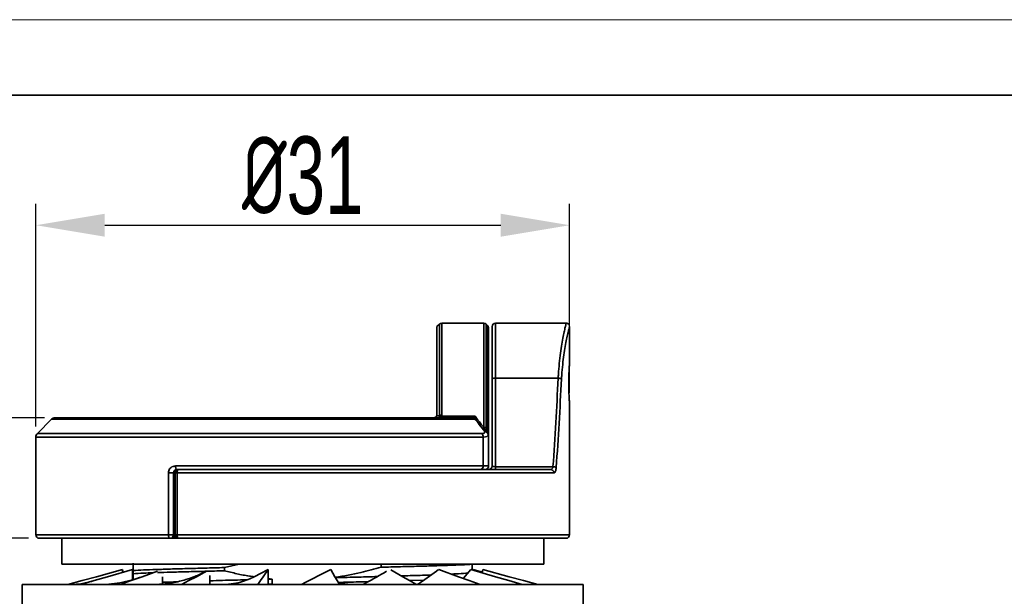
# Model space of a CAD drawing. Header units: millimetres. Extents: x 3170 to 3430, y 1374 to 1558.
# Tile 5 of 10: x 3243 to 3300, y 1525 to 1558. Entities that reach past the tile are written whole.
import ezdxf

# ---------------------------------------------------------------- set-up
doc = ezdxf.new("R2010")
doc.units = ezdxf.units.MM
for name, color, linetype, lineweight in [('尺寸线层', 3, 'Continuous', 18), ('粗实线层', 7, 'Continuous', 35), ('细实线层', 3, 'Continuous', 18)]:
    doc.layers.add(name, color=color, linetype=linetype, lineweight=lineweight)
doc.styles.add('标准', font='txt', dxfattribs={"width": 0.667})
doc.dimstyles.new('对齐', dxfattribs={"dimtxt": 2.5, "dimasz": 2, "dimexe": 1.25, "dimexo": 0.625, "dimtad": 1, "dimdsep": 46, "dimtxsty": '标准', "dimcen": 2.5, "dimclrd": 3, "dimclre": 3, "dimclrt": 3, "dimadec": 0, "dimazin": 0, "dimtfac": 1, "dimtmove": 0, "dimatfit": 3, "dimfxl": 1, "dimarcsym": 0})

# ---------------------------------------------------------------- blocks, each defined once
blk = doc.blocks.new('*D18')
at = {"layer": 'Defpoints', "color": 0, "transparency": 16777216}
for p in [(3232.301, 1528.195), (3244.061, 1528.195), (3233.619, 1503.195)]:
    blk.add_point(p, dxfattribs=at)
at = {"layer": '尺寸线层', "color": 3, "lineweight": -2, "transparency": 16777216}
for p, q in [((3243.436, 1528.195), (3231.051, 1528.195)), ((3232.301, 1507.195), (3232.301, 1524.195)), ((3232.994, 1503.195), (3231.051, 1503.195))]:
    blk.add_line(p, q, dxfattribs=at)
at = {"layer": '尺寸线层', "color": 3, "transparency": 16777216}
for points in [[(3231.635, 1524.195), (3232.968, 1524.195), (3232.301, 1528.195)], [(3231.635, 1507.195), (3232.968, 1507.195), (3232.301, 1503.195)]]:
    blk.add_solid(points, dxfattribs=at)
at = {"layer": '尺寸线层', "color": 3, "transparency": 16777216, "insert": (3229.426, 1515.695), "char_height": 4.5, "attachment_point": 5, "rotation": 90, "style": '标准'}
blk.add_mtext('H', dxfattribs=at)
blk = doc.blocks.new('*D21')
at = {"layer": 'Defpoints', "color": 0, "transparency": 16777216}
for p in [(3232.301, 1535.195), (3244.986, 1535.195), (3244.061, 1528.195)]:
    blk.add_point(p, dxfattribs=at)
at = {"layer": '尺寸线层', "color": 3, "lineweight": -2, "transparency": 16777216}
for p, q in [((3232.301, 1539.195), (3232.301, 1543.195)), ((3244.361, 1535.195), (3231.051, 1535.195)), ((3232.301, 1528.195), (3232.301, 1535.195)), ((3243.436, 1528.195), (3231.051, 1528.195)), ((3232.301, 1524.195), (3232.301, 1520.195))]:
    blk.add_line(p, q, dxfattribs=at)
at = {"layer": '尺寸线层', "color": 3, "transparency": 16777216}
for points in [[(3231.635, 1539.195), (3232.968, 1539.195), (3232.301, 1535.195)], [(3231.635, 1524.195), (3232.968, 1524.195), (3232.301, 1528.195)]]:
    blk.add_solid(points, dxfattribs=at)
at = {"layer": '尺寸线层', "color": 3, "transparency": 16777216, "insert": (3229.426, 1531.695), "char_height": 4.5, "attachment_point": 5, "rotation": 90, "style": '标准'}
blk.add_mtext('7', dxfattribs=at)
blk = doc.blocks.new('*D22')
at = {"layer": 'Defpoints', "color": 0, "transparency": 16777216}
for p in [(3274.861, 1546.38), (3274.861, 1536.011), (3243.861, 1534.071)]:
    blk.add_point(p, dxfattribs=at)
at = {"layer": '尺寸线层', "color": 3, "lineweight": -2, "transparency": 16777216}
for p, q in [((3243.861, 1534.696), (3243.861, 1547.63)), ((3274.861, 1536.636), (3274.861, 1547.63)), ((3247.861, 1546.38), (3270.861, 1546.38))]:
    blk.add_line(p, q, dxfattribs=at)
at = {"layer": '尺寸线层', "color": 3, "transparency": 16777216}
for points in [[(3247.861, 1547.047), (3247.861, 1545.714), (3243.861, 1546.38)], [(3270.861, 1547.047), (3270.861, 1545.714), (3274.861, 1546.38)]]:
    blk.add_solid(points, dxfattribs=at)
at = {"layer": '尺寸线层', "color": 3, "transparency": 16777216, "insert": (3259.361, 1549.255), "char_height": 4.5, "attachment_point": 5, "style": '标准'}
blk.add_mtext('{\\fISOCPEUR|b0|i0|c134|p34;%%C}31', dxfattribs=at)

msp = doc.modelspace()

# ---------------------------------------------------------------- linework, layer by layer
at = {"layer": '粗实线层'}
for p, q in [((3267.303, 1540.637), (3267.161, 1540.495)), ((3267.161, 1535.395), (3267.161, 1540.495)), ((3267.303, 1535.313), (3267.303, 1540.637)), ((3269.878, 1540.695), (3267.444, 1540.695)), ((3267.444, 1540.695), (3267.444, 1535.347)), ((3269.878, 1534.632), (3269.878, 1540.695)), ((3270.073, 1540.583), (3270.02, 1540.637)), ((3270.02, 1540.637), (3270.02, 1534.601)), ((3270.073, 1534.501), (3270.073, 1540.583)), ((3270.161, 1540.371), (3270.161, 1534.391)), ((3270.361, 1537.455), (3270.361, 1540.495)), ((3274.66, 1540.695), (3270.561, 1540.695)), ((3270.561, 1540.695), (3270.561, 1537.495)), ((3274.861, 1538.38), (3274.861, 1540.49)), ((3270.361, 1532.395), (3270.361, 1537.455)), ((3270.561, 1537.495), (3270.561, 1532.355)), ((3274.201, 1537.495), (3270.561, 1537.495)), ((3274.861, 1528.395), (3274.861, 1536.011)), ((3244.773, 1535.107), (3243.949, 1534.283)), ((3269.219, 1535.107), (3244.773, 1535.107)), ((3244.986, 1535.195), (3269.076, 1535.195)), ((3267.307, 1535.28), (3267.303, 1535.313)), ((3267.444, 1535.347), (3267.434, 1535.28)), ((3267.434, 1535.28), (3269.38, 1535.28)), ((3269.905, 1534.537), (3269.878, 1534.632)), ((3270.02, 1534.601), (3270.01, 1534.487)), ((3243.861, 1534.071), (3243.861, 1528.395)), ((3269.837, 1534.071), (3243.861, 1534.071)), ((3243.949, 1534.283), (3269.778, 1534.283)), ((3269.837, 1532.395), (3269.837, 1534.071)), ((3269.992, 1534.404), (3269.946, 1534.392)), ((3269.992, 1534.404), (3270.053, 1534.465)), ((3270.053, 1534.465), (3270.073, 1534.501)), ((3270.161, 1534.312), (3270.138, 1534.192)), ((3270.161, 1534.391), (3270.161, 1534.312)), ((3270.161, 1534.312), (3270.161, 1532.395)), ((3251.966, 1532.395), (3269.837, 1532.395)), ((3269.837, 1532.395), (3270.161, 1532.395)), ((3270.561, 1532.355), (3273.898, 1532.355)), ((3270.561, 1532.355), (3270.561, 1532.195)), ((3251.561, 1528.395), (3251.561, 1531.995)), ((3251.861, 1531.995), (3251.561, 1531.995)), ((3251.861, 1531.995), (3251.861, 1528.395)), ((3251.871, 1528.395), (3251.871, 1531.995)), ((3251.871, 1531.995), (3251.961, 1531.995)), ((3251.961, 1531.995), (3252.067, 1531.995)), ((3251.961, 1528.395), (3251.961, 1531.995)), ((3252.066, 1532.195), (3251.98, 1532.195)), ((3269.702, 1532.195), (3252.061, 1532.195)), ((3273.952, 1531.995), (3252.067, 1531.995)), ((3252.067, 1531.995), (3252.067, 1528.395)), ((3252.161, 1532.195), (3273.764, 1532.195)), ((3243.861, 1528.395), (3251.561, 1528.395)), ((3251.561, 1528.395), (3251.861, 1528.395)), ((3251.871, 1528.395), (3251.961, 1528.395)), ((3251.961, 1528.395), (3252.067, 1528.395)), ((3252.067, 1528.395), (3274.861, 1528.395)), ((3251.661, 1528.195), (3244.061, 1528.195)), ((3245.361, 1528.195), (3245.361, 1526.695)), ((3252.161, 1528.195), (3251.661, 1528.195)), ((3274.661, 1528.195), (3252.161, 1528.195)), ((3273.361, 1526.695), (3273.361, 1528.195)), ((3273.361, 1526.695), (3245.361, 1526.695)), ((3254.812, 1526.492), (3255.673, 1526.695)), ((3263.911, 1526.514), (3263.911, 1526.695)), ((3269.211, 1526.682), (3269.211, 1526.695)), ((3248.898, 1526.387), (3248.926, 1526.229)), ((3248.898, 1526.22), (3248.898, 1526.387)), ((3249.465, 1525.782), (3249.465, 1526.387)), ((3249.465, 1526.349), (3249.511, 1526.363)), ((3249.511, 1526.139), (3249.511, 1526.324)), ((3251.226, 1525.537), (3251.226, 1525.949)), ((3253.969, 1525.502), (3253.969, 1526.03)), ((3254.812, 1526.307), (3254.812, 1526.492)), ((3257.361, 1526.387), (3256.542, 1525.954)), ((3257.361, 1525.502), (3257.361, 1526.387)), ((3269.13, 1526.387), (3268.698, 1525.87)), ((3269.257, 1526.387), (3269.279, 1526.342)), ((3269.796, 1526.229), (3269.257, 1526.387)), ((3269.257, 1526.349), (3269.257, 1526.387)), ((3269.825, 1526.387), (3269.79, 1526.191)), ((3243.072, 1525.502), (3243.072, 1524.137)), ((3275.65, 1525.502), (3243.072, 1525.502)), ((3245.941, 1525.509), (3245.856, 1525.503)), ((3257.59, 1525.822), (3257.361, 1525.852)), ((3257.59, 1525.822), (3257.361, 1525.816)), ((3257.59, 1525.54), (3257.361, 1525.534)), ((3257.361, 1525.502), (3257.59, 1525.54)), ((3257.59, 1525.54), (3257.59, 1525.822)), ((3259.286, 1525.512), (3259.237, 1525.502)), ((3261.444, 1525.587), (3262.18, 1525.502)), ((3266.395, 1525.768), (3265.557, 1525.742)), ((3268.698, 1525.87), (3268.667, 1525.868)), ((3275.65, 1524.137), (3275.65, 1525.502))]:
    msp.add_line(p, q, dxfattribs=at)
msp.add_lwpolyline([(3185.485, 1553.933), (3425.996, 1553.933), (3425.996, 1377.357), (3185.485, 1377.357)], close=True, dxfattribs=at)
at = {"layer": '粗实线层', "flags": 128}
for points in [[(3252.061, 1532.195), (3252.043, 1532.199), (3252.025, 1532.21), (3252.008, 1532.229), (3251.994, 1532.254), (3251.982, 1532.284), (3251.973, 1532.319), (3251.968, 1532.356), (3251.966, 1532.395)], [(3252.161, 1532.195), (3252.143, 1532.191), (3252.125, 1532.18), (3252.109, 1532.162), (3252.095, 1532.137), (3252.083, 1532.106), (3252.074, 1532.072), (3252.069, 1532.034), (3252.067, 1531.995)], [(3251.561, 1528.395), (3251.563, 1528.356), (3251.568, 1528.319), (3251.578, 1528.284), (3251.59, 1528.254), (3251.605, 1528.229), (3251.623, 1528.21), (3251.642, 1528.199), (3251.661, 1528.195)], [(3251.871, 1528.395), (3251.873, 1528.356), (3251.879, 1528.319), (3251.889, 1528.284), (3251.903, 1528.254), (3251.919, 1528.229), (3251.938, 1528.21), (3251.959, 1528.199), (3251.98, 1528.195)], [(3252.161, 1528.195), (3252.143, 1528.199), (3252.125, 1528.21), (3252.109, 1528.229), (3252.095, 1528.254), (3252.083, 1528.284), (3252.074, 1528.319), (3252.069, 1528.356), (3252.067, 1528.395)], [(3245.713, 1525.502), (3246.544, 1525.733), (3247.374, 1525.964), (3248.898, 1526.387)], [(3246.453, 1525.502), (3247.239, 1525.733), (3248.024, 1525.964), (3249.465, 1526.387)], [(3248.75, 1525.502), (3249.396, 1525.733), (3250.042, 1525.964), (3250.927, 1526.28)], [(3252.327, 1525.502), (3252.755, 1525.733), (3253.183, 1525.964), (3253.77, 1526.28)], [(3256.752, 1525.502), (3256.911, 1525.733), (3257.07, 1525.964), (3257.361, 1526.387)], [(3261.492, 1525.502), (3261.363, 1525.733), (3261.233, 1525.964), (3260.995, 1526.387)], [(3265.975, 1525.502), (3265.573, 1525.733), (3265.17, 1525.964), (3264.487, 1526.355)], [(3269.66, 1525.502), (3269.033, 1525.733), (3268.407, 1525.964), (3267.276, 1526.38)], [(3272.103, 1525.502), (3271.328, 1525.733), (3270.552, 1525.964), (3269.13, 1526.387)], [(3273.009, 1525.502), (3272.179, 1525.733), (3271.348, 1525.964), (3269.825, 1526.387)]]:
    msp.add_lwpolyline(points, dxfattribs=at)
at = {"layer": '粗实线层'}
for centre, radius, start, end in [((3267.444, 1540.495), 0.2, 90, 135), ((3269.878, 1540.495), 0.2, 45, 90), ((3269.861, 1540.371), 0.3, 0, 45), ((3270.561, 1540.495), 0.2, 90, 180), ((3270.513, 1537.214), 0.284, 80.2786, 122.3209), ((3274.213, 1537.058), 0.436, 65.2447, 91.4742), ((3244.986, 1534.895), 0.3, 90, 135), ((3267.438, 1535.06), 0.287, 88.8574, 118.1972), ((3267.37, 1535.029), 0.259, 75.8425, 104.1575), ((3269.065, 1535.017), 0.178, 30.3397, 86.6461), ((3269.164, 1534.901), 0.312, 49.9332, 79.8603), ((3269.885, 1534.32), 0.312, 64.3225, 91.1503), ((3269.842, 1534.269), 0.276, 52.4945, 76.8888), ((3244.161, 1534.071), 0.3, 135, 180), ((3269.454, 1534.078), 0.383, 358.9478, 32.3315), ((3269.845, 1534.148), 0.296, 8.6578, 60.1975), ((3269.978, 1534.297), 0.184, 4.6829, 66.0904), ((3270.026, 1534.373), 0.137, 7.652, 69.5256), ((3269.662, 1532.368), 0.177, 283.0891, 8.8043), ((3269.961, 1532.395), 0.2, 270, 0), ((3270.161, 1532.395), 0.2, 270, 0), ((3273.896, 1531.871), 0.484, 66.5495, 89.6976), ((3252.161, 1531.995), 0.2, 90, 180), ((3273.758, 1532.001), 0.194, 358.3214, 88.2168), ((3244.061, 1528.395), 0.2, 180, 270), ((3251.661, 1528.395), 0.2, 270, 0), ((3252.161, 1528.395), 0.2, 180, 270), ((3274.661, 1528.395), 0.2, 270, 0)]:
    msp.add_arc(centre, radius, start, end, dxfattribs=at)
for centre, major_axis, ratio, start_param, end_param in [((3259.361, 1555.753), (0, 75.027), 0.203928, 4.395243, 4.466563), ((3259.361, 1555.713), (0, 75.027), 0.206593, 4.395243, 4.466563), ((3270.561, 1532.395), (0.2, 0), 0.199815, 3.141593, 4.712389)]:
    msp.add_ellipse(centre, major_axis=major_axis, ratio=ratio, start_param=start_param, end_param=end_param, dxfattribs=at)
for points, knots in [([(3274.201, 1537.495), (3274.205, 1537.572), (3274.221, 1537.867), (3274.264, 1538.371), (3274.334, 1538.96), (3274.415, 1539.486), (3274.494, 1539.923), (3274.566, 1540.273), (3274.621, 1540.52), (3274.656, 1540.671), (3274.658, 1540.683), (3274.66, 1540.689)], [0, 0, 0, 0, 0.043122, 0.165726, 0.292037, 0.412708, 0.536768, 0.654611, 0.775683, 0.893906, 1, 1, 1, 1]), ([(3274.86, 1540.49), (3274.859, 1540.485), (3274.856, 1540.474), (3274.821, 1540.333), (3274.765, 1540.097), (3274.694, 1539.769), (3274.613, 1539.351), (3274.532, 1538.858), (3274.459, 1538.294), (3274.416, 1537.816), (3274.399, 1537.528), (3274.395, 1537.455)], [0, 0, 0, 0, 0.103123, 0.225336, 0.343534, 0.464949, 0.585539, 0.709502, 0.831486, 0.957179, 1, 1, 1, 1]), ([(3274.849, 1540.558), (3274.844, 1540.572), (3274.831, 1540.61), (3274.784, 1540.658), (3274.723, 1540.691), (3274.679, 1540.692), (3274.66, 1540.692)], [0, 0, 0, 0, 0.175256, 0.483495, 0.772807, 1, 1, 1, 1]), ([(3274.86, 1536.011), (3274.86, 1536.006), (3274.862, 1535.99), (3274.853, 1536.1), (3274.837, 1536.331), (3274.821, 1536.668), (3274.813, 1537.017), (3274.813, 1537.374), (3274.821, 1537.723), (3274.837, 1538.06), (3274.853, 1538.29), (3274.862, 1538.401), (3274.86, 1538.384), (3274.86, 1538.38)], [0, 0, 0, 0, 0.0369408, 0.1445139, 0.2518494, 0.3590121, 0.465821, 0.5344037, 0.6410088, 0.7479651, 0.8555855, 0.9635789, 1, 1, 1, 1]), ([(3274.86, 1538.374), (3274.86, 1538.375), (3274.861, 1538.38), (3274.861, 1538.379), (3274.861, 1538.379), (3274.861, 1538.379)], [0, 0, 0, 0, 0.077768, 0.923568, 1, 1, 1, 1]), ([(3267.143, 1535.312), (3267.132, 1535.293), (3267.109, 1535.254), (3267.054, 1535.214), (3267.003, 1535.198), (3266.972, 1535.195), (3266.962, 1535.195), (3266.961, 1535.195)], [0, 0, 0, 0, 0.287822, 0.575161, 0.874892, 0.984924, 1, 1, 1, 1]), ([(3267.161, 1535.395), (3267.161, 1535.381), (3267.159, 1535.354), (3267.148, 1535.325), (3267.143, 1535.312)], [0, 0, 0, 0, 0.541083, 1, 1, 1, 1]), ([(3267.143, 1535.312), (3267.149, 1535.312), (3267.202, 1535.312), (3267.255, 1535.313), (3267.303, 1535.313), (3267.303, 1535.313)], [0, 0, 0, 0, 0.113741, 0.997086, 1, 1, 1, 1]), ([(3267.278, 1535.195), (3267.279, 1535.195), (3267.282, 1535.195), (3267.289, 1535.201), (3267.299, 1535.226), (3267.304, 1535.262), (3267.307, 1535.28)], [0, 0, 0, 0, 0.019283, 0.307354, 0.66324, 1, 1, 1, 1]), ([(3267.434, 1535.28), (3267.419, 1535.262), (3267.388, 1535.226), (3267.334, 1535.201), (3267.297, 1535.195), (3267.28, 1535.195), (3267.278, 1535.195)], [0, 0, 0, 0, 0.33671, 0.692577, 0.98071, 1, 1, 1, 1]), ([(3269.076, 1535.195), (3269.092, 1535.195), (3269.143, 1535.195), (3269.188, 1535.203), (3269.219, 1535.208)], [0, 0, 0, 0, 0.3339028, 1, 1, 1, 1]), ([(3269.219, 1535.208), (3269.25, 1535.22), (3269.301, 1535.238), (3269.356, 1535.267), (3269.378, 1535.279), (3269.38, 1535.28)], [0, 0, 0, 0, 0.600779, 0.976427, 1, 1, 1, 1]), ([(3269.364, 1535.14), (3269.335, 1535.127), (3269.294, 1535.109), (3269.236, 1535.108), (3269.219, 1535.107)], [0, 0, 0, 0, 0.6969779, 1, 1, 1, 1]), ([(3269.38, 1535.28), (3269.379, 1535.279), (3269.377, 1535.257), (3269.372, 1535.205), (3269.367, 1535.165), (3269.364, 1535.14)], [0, 0, 0, 0, 0.024157, 0.400695, 1, 1, 1, 1]), ([(3269.946, 1534.392), (3269.833, 1534.531), (3269.631, 1534.78), (3269.446, 1535.03), (3269.364, 1535.14)], [0, 0, 0, 0, 0.558674, 1, 1, 1, 1]), ([(3269.38, 1535.28), (3269.488, 1535.134), (3269.648, 1534.918), (3269.822, 1534.702), (3269.878, 1534.632)], [0, 0, 0, 0, 0.6744751, 1, 1, 1, 1]), ([(3269.946, 1534.392), (3269.946, 1534.393), (3269.929, 1534.438), (3269.917, 1534.488), (3269.905, 1534.537)], [0, 0, 0, 0, 0.020437, 1, 1, 1, 1]), ([(3269.778, 1534.283), (3269.788, 1534.283), (3269.848, 1534.285), (3269.938, 1534.314), (3269.974, 1534.374), (3269.992, 1534.404)], [0, 0, 0, 0, 0.0918649, 0.5481682, 1, 1, 1, 1]), ([(3270.138, 1534.192), (3270.112, 1534.162), (3270.061, 1534.1), (3269.935, 1534.073), (3269.851, 1534.071), (3269.837, 1534.071)], [0, 0, 0, 0, 0.443893, 0.906185, 1, 1, 1, 1]), ([(3270.01, 1534.487), (3269.988, 1534.455), (3269.965, 1534.421), (3269.947, 1534.393), (3269.946, 1534.392)], [0, 0, 0, 0, 0.97948, 1, 1, 1, 1]), ([(3270.01, 1534.487), (3270.022, 1534.49), (3270.043, 1534.495), (3270.064, 1534.499), (3270.073, 1534.501)], [0, 0, 0, 0, 0.554351, 1, 1, 1, 1]), ([(3251.561, 1531.995), (3251.564, 1532.036), (3251.572, 1532.117), (3251.628, 1532.226), (3251.713, 1532.316), (3251.829, 1532.382), (3251.919, 1532.391), (3251.966, 1532.395)], [0, 0, 0, 0, 0.179082, 0.358267, 0.548091, 0.763298, 1, 1, 1, 1]), ([(3273.898, 1532.355), (3273.894, 1532.334), (3273.885, 1532.291), (3273.856, 1532.241), (3273.817, 1532.206), (3273.785, 1532.196), (3273.766, 1532.195), (3273.764, 1532.195)], [0, 0, 0, 0, 0.218784, 0.446526, 0.691798, 0.958395, 1, 1, 1, 1]), ([(3273.952, 1531.995), (3273.955, 1531.995), (3273.973, 1531.996), (3274.007, 1532.018), (3274.046, 1532.087), (3274.075, 1532.189), (3274.084, 1532.273), (3274.088, 1532.315)], [0, 0, 0, 0, 0.039369, 0.293795, 0.534839, 0.767728, 1, 1, 1, 1]), ([(3251.861, 1531.995), (3251.863, 1532.012), (3251.864, 1532.033), (3251.875, 1532.072), (3251.896, 1532.113), (3251.938, 1532.157), (3251.995, 1532.189), (3252.038, 1532.193), (3252.061, 1532.195)], [0, 0, 0, 0, 0.128899, 0.155456, 0.321386, 0.511744, 0.740815, 1, 1, 1, 1]), ([(3249.511, 1526.748), (3249.511, 1526.708), (3249.511, 1526.643), (3249.511, 1526.488), (3249.511, 1526.379), (3249.511, 1526.324)], [0, 0, 0, 0, 0.432945, 0.71627, 1, 1, 1, 1]), ([(3263.911, 1526.514), (3263.523, 1526.405), (3262.648, 1526.159), (3261.752, 1526.01), (3261.253, 1525.928)], [0, 0, 0, 0, 0.443619, 1, 1, 1, 1]), ([(3269.211, 1526.682), (3269.018, 1526.672), (3268.632, 1526.653), (3267.891, 1526.625), (3267.051, 1526.598), (3266.104, 1526.571), (3265.06, 1526.543), (3264.295, 1526.524), (3263.911, 1526.514)], [0, 0, 0, 0, 0.168618, 0.335656, 0.5, 0.664344, 0.831382, 1, 1, 1, 1]), ([(3269.211, 1526.363), (3269.211, 1526.366), (3269.211, 1526.401), (3269.211, 1526.511), (3269.211, 1526.625), (3269.211, 1526.682)], [0, 0, 0, 0, 0.048538, 0.523914, 1, 1, 1, 1]), ([(3250.047, 1525.965), (3249.831, 1525.893), (3249.4, 1525.748), (3248.745, 1525.606), (3248.089, 1525.516), (3247.66, 1525.507), (3247.444, 1525.502)], [0, 0, 0, 0, 0.248833, 0.497111, 0.746838, 1, 1, 1, 1]), ([(3249.511, 1526.324), (3249.705, 1526.334), (3250.091, 1526.353), (3250.831, 1526.381), (3251.671, 1526.408), (3252.619, 1526.435), (3253.662, 1526.463), (3254.427, 1526.482), (3254.812, 1526.492)], [0, 0, 0, 0, 0.1686179, 0.3356557, 0.5, 0.6643443, 0.8313821, 1, 1, 1, 1]), ([(3250.673, 1526.189), (3250.482, 1526.182), (3250.035, 1526.166), (3249.702, 1526.149), (3249.511, 1526.139)], [0, 0, 0, 0, 0.4273764, 1, 1, 1, 1]), ([(3249.511, 1526.139), (3249.511, 1526.024), (3249.511, 1525.891), (3249.511, 1525.808), (3249.511, 1525.796)], [0, 0, 0, 0, 0.8655913, 1, 1, 1, 1]), ([(3253.713, 1526.251), (3253.511, 1526.155), (3253.143, 1525.98), (3252.626, 1525.807), (3252.196, 1525.692), (3251.753, 1525.601), (3251.174, 1525.519), (3250.722, 1525.508), (3250.467, 1525.502)], [0, 0, 0, 0, 0.202852, 0.368642, 0.488733, 0.610514, 0.780148, 1, 1, 1, 1]), ([(3254.812, 1526.307), (3254.427, 1526.297), (3253.662, 1526.278), (3252.621, 1526.25), (3251.695, 1526.224), (3251.177, 1526.207), (3250.931, 1526.199)], [0, 0, 0, 0, 0.259791, 0.517148, 0.770355, 1, 1, 1, 1]), ([(3256.549, 1525.963), (3256.43, 1525.904), (3256.177, 1525.779), (3255.731, 1525.634), (3255.194, 1525.523), (3254.781, 1525.51), (3254.563, 1525.502)], [0, 0, 0, 0, 0.204454, 0.438809, 0.703519, 1, 1, 1, 1]), ([(3256.552, 1525.959), (3256.456, 1525.971), (3256.114, 1526.014), (3255.534, 1526.135), (3255.052, 1526.25), (3254.812, 1526.307)], [0, 0, 0, 0, 0.164314, 0.581845, 1, 1, 1, 1]), ([(3260.995, 1526.387), (3260.484, 1526.126), (3259.915, 1525.834), (3259.344, 1525.542), (3259.286, 1525.512)], [0, 0, 0, 0, 0.897516, 1, 1, 1, 1]), ([(3263.691, 1525.971), (3263.335, 1525.961), (3262.559, 1525.94), (3261.719, 1525.92), (3261.264, 1525.908)], [0, 0, 0, 0, 0.458833, 1, 1, 1, 1]), ([(3264.235, 1526.276), (3263.843, 1526.052), (3263.393, 1525.794), (3262.911, 1525.535), (3262.849, 1525.502)], [0, 0, 0, 0, 0.8715947, 1, 1, 1, 1]), ([(3266.808, 1526.064), (3266.687, 1526.06), (3266.246, 1526.044), (3265.658, 1526.026), (3265.162, 1526.012), (3265.089, 1526.01)], [0, 0, 0, 0, 0.244718, 0.8896, 1, 1, 1, 1]), ([(3267.257, 1526.387), (3266.911, 1526.126), (3266.52, 1525.831), (3266.062, 1525.535), (3266.011, 1525.502)], [0, 0, 0, 0, 0.887674, 1, 1, 1, 1]), ([(3268.95, 1526.172), (3268.912, 1526.168), (3268.751, 1526.152), (3268.427, 1526.132), (3268.076, 1526.116), (3268.002, 1526.113)], [0, 0, 0, 0, 0.200344, 0.830578, 1, 1, 1, 1]), ([(3247.184, 1525.717), (3246.94, 1525.651), (3246.482, 1525.528), (3246.113, 1525.515), (3245.941, 1525.509)], [0, 0, 0, 0, 0.531994, 1, 1, 1, 1]), ([(3252.062, 1525.668), (3251.791, 1525.659), (3251.482, 1525.649), (3251.254, 1525.639), (3251.226, 1525.638)], [0, 0, 0, 0, 0.879913, 1, 1, 1, 1]), ([(3256.163, 1525.786), (3256.147, 1525.786), (3255.635, 1525.773), (3254.882, 1525.753), (3254.212, 1525.734), (3253.969, 1525.727)], [0, 0, 0, 0, 0.020968, 0.645248, 1, 1, 1, 1]), ([(3263.164, 1525.675), (3262.981, 1525.67), (3262.425, 1525.655), (3261.823, 1525.64), (3261.42, 1525.63)], [0, 0, 0, 0, 0.329693, 1, 1, 1, 1])]:
    msp.add_open_spline(points, degree=3, knots=knots, dxfattribs=at)
at = {"layer": '细实线层'}
msp.add_lwpolyline([(3169.848, 1558.32), (3430.382, 1558.32), (3430.382, 1374.103), (3169.848, 1374.103)], close=True, dxfattribs=at)

# ---------------------------------------------------------------- dimensions: what is measured, and where the dimension line sits
at = {"layer": '尺寸线层'}
dim = msp.add_linear_dim(base=(3274.861, 1546.38), p1=(3243.861, 1534.071), p2=(3274.861, 1536.011), text='{\\fISOCPEUR|b0|i0|c134|p34;%%C}<>', dimstyle='对齐', override={"dimtxt": 4.5, "dimasz": 4, "dimtmove": 1}, dxfattribs=at)
dim.commit()
dim.dimension.update_dxf_attribs({"geometry": '*D22', "text_midpoint": (3259.361, 1549.255)})
dim = msp.add_linear_dim(base=(3232.301, 1535.195), p1=(3244.061, 1528.195), p2=(3244.986, 1535.195), angle=90, dimstyle='对齐', override={"dimtxt": 4.5, "dimasz": 4, "dimtmove": 1}, dxfattribs=at)
dim.commit()
dim.dimension.update_dxf_attribs({"geometry": '*D21', "text_midpoint": (3229.426, 1531.695)})
dim = msp.add_linear_dim(base=(3232.301, 1528.195), p1=(3233.619, 1503.195), p2=(3244.061, 1528.195), angle=90, text='H', dimstyle='对齐', override={"dimtxt": 4.5, "dimasz": 4}, dxfattribs=at)
dim.commit()
dim.dimension.update_dxf_attribs({"geometry": '*D18', "text_midpoint": (3229.426, 1515.695)})

doc.saveas('drawing.dxf')
